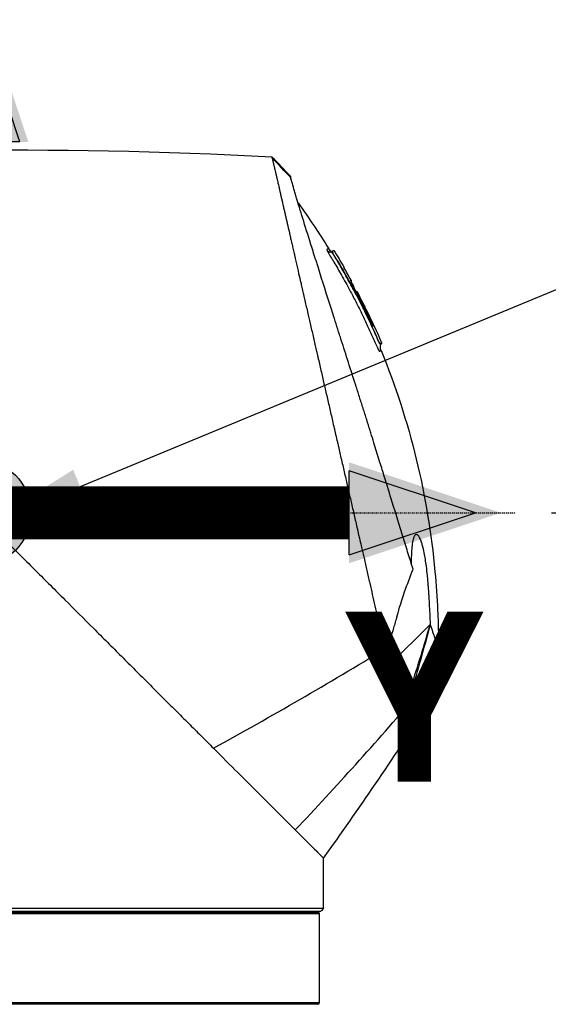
# Model space of a CAD drawing. Header units: millimetres. Extents: x 0 to 4378, y 0 to 2376.
# Tile 156 of 256: x 1694 to 1754, y 1572 to 1683. Entities that reach past the tile are written whole.
import ezdxf

# ---------------------------------------------------------------- set-up
doc = ezdxf.new("R2010")
doc.units = ezdxf.units.MM
doc.header["$LTSCALE"] = 0.2
doc.linetypes.add('CENTER2', pattern=[1.125, 0.75, -0.125, 0.125, -0.125])
for name, color, linetype in [('02_Center Line', 1, 'CENTER2'), ('07_Special Line2', 76, 'Continuous'), ('12_Before Rev.Num.', 5, 'Continuous')]:
    doc.layers.add(name, color=color, linetype=linetype)
doc.layers.add('14_Mark', color=7, linetype='Continuous', true_color=0xe03c31)
doc.styles.add('Rainbow-5.0 Style', font='malgunsl.ttf')
doc.dimstyles.new('Rainbow-5.0 Style', dxfattribs={"dimtxt": 4, "dimasz": 2.5, "dimexe": 1, "dimexo": 1, "dimgap": 1, "dimtad": 1, "dimdsep": 46, "dimtxsty": 'Rainbow-5.0 Style', "dimcen": 0, "dimclrd": 251, "dimclre": 251, "dimclrt": 7, "dimazin": 3, "dimtp": 0.1, "dimtm": 0.1, "dimtfac": 0.61, "dimtmove": 0, "dimatfit": 3, "dimfxl": 1, "dimlwd": -1, "dimlwe": -1, "dimarcsym": 1})
doc.dimstyles.new('Rainbow-5.0 Style$0', dxfattribs={"dimtxt": 4, "dimasz": 3, "dimexe": 2, "dimexo": 1, "dimgap": 0.8, "dimtad": 1, "dimzin": 9, "dimdsep": 46, "dimtxsty": 'Rainbow-5.0 Style', "dimcen": 0, "dimclrd": 251, "dimclre": 251, "dimclrt": 256, "dimadec": 1, "dimazin": 0, "dimtp": 0.1, "dimtm": 0.1, "dimtfac": 0.61, "dimtmove": 0, "dimatfit": 3, "dimfxl": 1, "dimlwd": -1, "dimlwe": -1, "dimarcsym": 1})

# ---------------------------------------------------------------- blocks, each defined once
blk = doc.blocks.new('Blk$A21N0-7P24L')
for p, q in [((39.93, 1022), (39.97, 1022.04)), ((39.93, 1022), (39.97, 1022.04)), ((39.93, 1022), (39.93, 1022)), ((39.97, 1022.04), (39.97, 1022.04)), ((42.68, 1017.46), (42.68, 1017.46)), ((45.38, 1011.58), (45.33, 1011.53)), ((45.56, 1011.65), (45.51, 1011.6)), ((4.8, 987.7), (4.8, 987.7)), ((5.55, 986.95), (5.55, 986.95)), ((43.63, 987.08), (43.63, 987.08)), ((43.73, 986.63), (43.73, 986.63)), ((43.73, 986.63), (43.73, 986.63)), ((7.05, 985.45), (7.05, 985.45)), ((7.8, 984.7), (7.8, 984.7)), ((44.46, 983.46), (44.46, 983.46)), ((45.28, 979.89), (45.28, 979.89)), ((51.02, 979.9), (46.45, 975.33)), ((51.02, 979.9), (51.02, 979.9)), ((51.02, 979.9), (51.02, 979.9)), ((45.52, 978.84), (45.52, 978.84)), ((45.62, 978.41), (45.62, 978.41)), ((46.69, 978.47), (46.6, 978.57)), ((46.83, 978.34), (46.69, 978.47)), ((47.25, 976.78), (46.33, 977.7)), ((47.32, 977.04), (46.41, 977.95)), ((47.25, 976.78), (46.12, 975.66)), ((48.89, 972.89), (48.89, 972.89)), ((48.89, 972.89), (48.89, 972.89)), ((48.82, 972.12), (48.82, 972.12)), ((35.81, 956.69), (39, 953.5)), ((39, 950.5), (39, 953.5)), ((39, 947.8), (39, 950.5)), ((39, 950.5), (39, 950.5)), ((39, 947.8), (0, 947.8)), ((0, 947.5), (38.7, 947.5)), ((0, 947.4), (38.35, 947.4)), ((38.55, 947.2), (0, 947.2)), ((5.66, 947.4), (5.66, 947.5)), ((6.13, 947.5), (6.13, 947.4)), ((31.6, 947.4), (31.6, 947.5)), ((38.35, 947.4), (38.35, 947.4)), ((38.55, 937.2), (38.55, 947.2)), ((-38.55, 937.2), (38.55, 937.2)), ((38.35, 937), (-38.35, 937)), ((38.35, 937), (38.35, 937))]:
    blk.add_line(p, q)
for centre, radius, start, end in [((-4.9, 993.67), 54.49, 42.5212, 45.6609), ((41.21, 1020.15), 0.111, 13.5947, 24.0302), ((42.44, 975.94), 5, 12.7315, 28.7405), ((47.05, 976.98), 0.28, 315.0007, 12.7315), ((38.35, 947.2), 0.2, 0.0024, 89.0687), ((38.35, 937.2), 0.2, 270.9313, 359.9976)]:
    blk.add_arc(centre, radius, start, end)
for centre, major_axis, ratio, start_param, end_param in [((508.06, -260.44), (714.85, -1240.38), 0.515016, 2.818308, 2.907382), ((-0.22, 998.18), (-35.83, 37.14), 0.928375, 4.683112, 4.740828), ((41.96, 1018.7), (0.042, -0.105), 0.999378, 1.164815, 1.570796), ((42.73, 1017.34), (0.0799, -0.0966), 0.974264, 2.815419, 2.840637), ((42.79, 1017.16), (0.0887, 0.0462), 0.000253, 0.034601, 1.270082), ((-29.04, 979.81), (23.71, -77.51), 1, 1.703746, 1.753444), ((-165.93, 1221.17), (402.77, 138.94), 0.733701, 4.946287, 4.999545), ((2.65, 976.27), (141.89, -133.98), 0.152694, 1.38463, 1.385581), ((-283.36, 1234.01), (424.67, 94.12), 0.957702, 5.329188, 5.37619), ((-331.23, 1217.82), (-260.97, -374.42), 0.996733, 1.559527, 1.604394)]:
    blk.add_ellipse(centre, major_axis=major_axis, ratio=ratio, start_param=start_param, end_param=end_param)
for points, knots in [([(33.23, 1032.49), (33.22, 1032.51), (33.22, 1032.52), (33.21, 1032.54), (33.21, 1032.56), (33.2, 1032.58), (33.2, 1032.59), (33.19, 1032.61), (33.19, 1032.62), (33.19, 1032.63), (33.18, 1032.64), (33.18, 1032.64), (33.18, 1032.64)], [0.0000034, 0.0000034, 0.0000034, 0.0000034, 0.1913145, 0.1913145, 0.1913145, 0.4608763, 0.4608763, 0.4608763, 0.7304382, 0.7304382, 0.7304382, 1, 1, 1, 1]), ([(33.23, 1032.49), (33.23, 1032.48), (33.23, 1032.47), (33.23, 1032.46), (33.25, 1032.4), (33.26, 1032.33), (33.28, 1032.24), (33.29, 1032.2), (33.3, 1032.15), (33.31, 1032.1), (33.33, 1032.05), (33.34, 1032), (33.35, 1031.94), (33.36, 1031.89), (33.38, 1031.83), (33.39, 1031.77), (33.4, 1031.72), (33.41, 1031.67), (33.42, 1031.63), (33.43, 1031.61), (33.43, 1031.59), (33.44, 1031.57), (33.45, 1031.5), (33.47, 1031.43), (33.48, 1031.36), (33.5, 1031.28), (33.52, 1031.2), (33.54, 1031.12), (33.55, 1031.08), (33.56, 1031.04), (33.57, 1031), (33.57, 1030.99), (33.57, 1030.98), (33.57, 1030.97), (33.58, 1030.94), (33.59, 1030.91), (33.59, 1030.88), (33.6, 1030.83), (33.61, 1030.79), (33.62, 1030.74), (33.64, 1030.7), (33.65, 1030.65), (33.66, 1030.61), (33.66, 1030.6), (33.66, 1030.6), (33.66, 1030.59), (33.68, 1030.52), (33.69, 1030.46), (33.71, 1030.39), (33.71, 1030.37), (33.72, 1030.35), (33.72, 1030.33), (33.73, 1030.27), (33.75, 1030.22), (33.75, 1030.18), (33.77, 1030.13), (33.78, 1030.08), (33.79, 1030.03), (33.81, 1029.93), (33.84, 1029.82), (33.86, 1029.71), (33.89, 1029.6), (33.91, 1029.49), (33.94, 1029.38), (33.96, 1029.26), (33.99, 1029.15), (34.02, 1029.03), (34.05, 1028.91), (34.07, 1028.79), (34.1, 1028.66), (34.12, 1028.58), (34.14, 1028.49), (34.16, 1028.41), (34.17, 1028.36), (34.18, 1028.32), (34.19, 1028.28), (34.22, 1028.15), (34.25, 1028.02), (34.28, 1027.88), (34.31, 1027.75), (34.34, 1027.61), (34.38, 1027.46), (34.4, 1027.35), (34.43, 1027.24), (34.45, 1027.12), (34.46, 1027.1), (34.47, 1027.07), (34.47, 1027.04), (34.51, 1026.89), (34.54, 1026.74), (34.58, 1026.59), (34.59, 1026.52), (34.61, 1026.44), (34.63, 1026.37), (34.65, 1026.29), (34.66, 1026.21), (34.68, 1026.13), (34.7, 1026.05), (34.72, 1025.98), (34.74, 1025.9), (34.75, 1025.82), (34.77, 1025.74), (34.79, 1025.66), (34.8, 1025.61), (34.81, 1025.57), (34.82, 1025.52), (34.85, 1025.4), (34.88, 1025.28), (34.9, 1025.17), (34.98, 1024.83), (35.06, 1024.48), (35.14, 1024.14), (35.18, 1023.97), (35.22, 1023.79), (35.26, 1023.61), (35.28, 1023.52), (35.3, 1023.43), (35.32, 1023.34), (35.34, 1023.25), (35.36, 1023.16), (35.38, 1023.07), (35.39, 1023.02), (35.4, 1022.98), (35.42, 1022.93), (35.43, 1022.88), (35.44, 1022.84), (35.45, 1022.79), (35.47, 1022.7), (35.49, 1022.6), (35.51, 1022.51), (35.53, 1022.41), (35.56, 1022.32), (35.58, 1022.23), (35.6, 1022.13), (35.62, 1022.03), (35.64, 1021.94), (35.66, 1021.84), (35.69, 1021.74), (35.71, 1021.65), (35.73, 1021.55), (35.75, 1021.45), (35.78, 1021.35), (35.82, 1021.15), (35.87, 1020.95), (35.91, 1020.76), (36.01, 1020.33), (36.1, 1019.92), (36.19, 1019.53), (36.28, 1019.17), (36.36, 1018.82), (36.43, 1018.49), (36.45, 1018.41), (36.47, 1018.33), (36.49, 1018.26), (36.51, 1018.15), (36.54, 1018.04), (36.56, 1017.93), (36.58, 1017.83), (36.6, 1017.74), (36.64, 1017.61), (36.66, 1017.51), (36.68, 1017.39), (36.71, 1017.28), (36.74, 1017.17), (36.76, 1017.05), (36.79, 1016.94), (36.81, 1016.83), (36.84, 1016.72), (36.86, 1016.61), (36.89, 1016.5), (36.92, 1016.38), (36.94, 1016.27), (36.99, 1016.05), (37.04, 1015.82), (37.1, 1015.59), (37.16, 1015.33), (37.22, 1015.07), (37.28, 1014.81), (37.32, 1014.61), (37.37, 1014.41), (37.41, 1014.21), (37.47, 1013.97), (37.52, 1013.74), (37.58, 1013.5), (37.63, 1013.26), (37.68, 1013.03), (37.74, 1012.79), (37.79, 1012.55), (37.85, 1012.31), (37.9, 1012.07), (37.96, 1011.83), (38.01, 1011.59), (38.07, 1011.34), (38.12, 1011.14), (38.17, 1010.93), (38.21, 1010.72), (38.22, 1010.68), (38.23, 1010.65), (38.24, 1010.61), (38.29, 1010.37), (38.35, 1010.12), (38.41, 1009.87), (38.52, 1009.38), (38.63, 1008.89), (38.75, 1008.38), (38.86, 1007.89), (38.98, 1007.39), (39.09, 1006.88), (39.21, 1006.38), (39.32, 1005.87), (39.44, 1005.36), (39.56, 1004.85), (39.67, 1004.34), (39.79, 1003.83), (39.91, 1003.32), (40.03, 1002.81), (40.14, 1002.29), (40.18, 1002.15), (40.21, 1002), (40.24, 1001.86), (40.27, 1001.75), (40.29, 1001.64), (40.32, 1001.52), (40.35, 1001.4), (40.38, 1001.27), (40.41, 1001.14), (40.44, 1001.01), (40.47, 1000.88), (40.5, 1000.76), (40.5, 1000.73), (40.51, 1000.71), (40.51, 1000.68), (40.55, 1000.52), (40.57, 1000.44), (40.58, 1000.37), (40.59, 1000.36), (40.59, 1000.34), (40.6, 1000.32), (40.62, 1000.23), (40.64, 1000.13), (40.66, 1000.03), (40.67, 1000.01), (40.67, 1000), (40.67, 999.99), (40.72, 999.76), (40.78, 999.5), (40.85, 999.22), (40.9, 999), (40.95, 998.77), (41.01, 998.52), (41.01, 998.5), (41.02, 998.47), (41.02, 998.45), (41.08, 998.21), (41.14, 997.96), (41.2, 997.69), (41.25, 997.44), (41.31, 997.19), (41.37, 996.92), (41.43, 996.68), (41.49, 996.43), (41.55, 996.16), (41.6, 995.92), (41.66, 995.67), (41.72, 995.41), (41.78, 995.16), (41.84, 994.91), (41.89, 994.65), (41.95, 994.41), (42.01, 994.16), (42.07, 993.9), (42.12, 993.66), (42.18, 993.41), (42.24, 993.15), (42.35, 992.68), (42.46, 992.18), (42.58, 991.67), (42.64, 991.4), (42.7, 991.13), (42.76, 990.86), (42.8, 990.72), (42.83, 990.58), (42.86, 990.44), (42.89, 990.3), (42.9, 990.24), (42.92, 990.16), (42.96, 989.98), (43, 989.81), (43.04, 989.63), (43.11, 989.35), (43.18, 989.06), (43.24, 988.77), (43.26, 988.71), (43.27, 988.65), (43.28, 988.59), (43.38, 988.18), (43.47, 987.77), (43.57, 987.36), (43.67, 986.89), (43.78, 986.43), (43.88, 985.97), (43.99, 985.51), (44.09, 985.06), (44.2, 984.61), (44.2, 984.59), (44.21, 984.56), (44.21, 984.54), (44.31, 984.12), (44.4, 983.69), (44.5, 983.28), (44.6, 982.84), (44.7, 982.41), (44.8, 981.98), (44.9, 981.55), (44.99, 981.13), (45.09, 980.71), (45.18, 980.29), (45.28, 979.88), (45.37, 979.48), (45.46, 979.07), (45.56, 978.67), (45.65, 978.28), (45.74, 977.89), (45.83, 977.5), (45.91, 977.12)], [0, 0, 0, 0, 0.0029583, 0.0029583, 0.0029583, 0.0235019, 0.0235019, 0.0235019, 0.0338791, 0.0338791, 0.0338791, 0.0443267, 0.0443267, 0.0443267, 0.0548446, 0.0548446, 0.0548446, 0.0625, 0.0625, 0.0625, 0.0654329, 0.0654329, 0.0654329, 0.076095, 0.076095, 0.076095, 0.0868338, 0.0868338, 0.0868338, 0.0922326, 0.0922326, 0.0922326, 0.09375, 0.09375, 0.09375, 0.097651, 0.097651, 0.097651, 0.1030884, 0.1030884, 0.1030884, 0.1085459, 0.1085459, 0.1085459, 0.109375, 0.109375, 0.109375, 0.1171875, 0.1171875, 0.1171875, 0.1194298, 0.1194298, 0.1194298, 0.125, 0.125, 0.125, 0.1319413, 0.1319413, 0.1319413, 0.1450515, 0.1450515, 0.1450515, 0.1574062, 0.1574062, 0.1574062, 0.1691221, 0.1691221, 0.1691221, 0.1802884, 0.1802884, 0.1802884, 0.1875, 0.1875, 0.1875, 0.1909755, 0.1909755, 0.1909755, 0.2012384, 0.2012384, 0.2012384, 0.2111247, 0.2111247, 0.2111247, 0.21875, 0.21875, 0.21875, 0.2206739, 0.2206739, 0.2206739, 0.2299151, 0.2299151, 0.2299151, 0.234375, 0.234375, 0.234375, 0.2389443, 0.2389443, 0.2389443, 0.2434158, 0.2434158, 0.2434158, 0.2477004, 0.2477004, 0.2477004, 0.25, 0.25, 0.25, 0.2557793, 0.2557793, 0.2557793, 0.2725112, 0.2725112, 0.2725112, 0.2812662, 0.2812662, 0.2812662, 0.285753, 0.285753, 0.285753, 0.2903181, 0.2903181, 0.2903181, 0.2926314, 0.2926314, 0.2926314, 0.294966, 0.294966, 0.294966, 0.2997017, 0.2997017, 0.2997017, 0.3045308, 0.3045308, 0.3045308, 0.3094593, 0.3094593, 0.3094593, 0.3144942, 0.3144942, 0.3144942, 0.319643, 0.319643, 0.319643, 0.3303181, 0.3303181, 0.3303181, 0.353505, 0.353505, 0.353505, 0.375, 0.375, 0.375, 0.3801112, 0.3801112, 0.3801112, 0.3875301, 0.3875301, 0.3875301, 0.3945603, 0.3945603, 0.3945603, 0.3998287, 0.3998287, 0.3998287, 0.4047446, 0.4047446, 0.4047446, 0.4098833, 0.4098833, 0.4098833, 0.4150718, 0.4150718, 0.4150718, 0.4255232, 0.4255232, 0.4255232, 0.4375, 0.4375, 0.4375, 0.4467433, 0.4467433, 0.4467433, 0.4575446, 0.4575446, 0.4575446, 0.4684572, 0.4684572, 0.4684572, 0.479457, 0.479457, 0.479457, 0.4905176, 0.4905176, 0.4905176, 0.5, 0.5, 0.5, 0.5016101, 0.5016101, 0.5016101, 0.5126585, 0.5126585, 0.5126585, 0.5345244, 0.5345244, 0.5345244, 0.5560934, 0.5560934, 0.5560934, 0.5773782, 0.5773782, 0.5773782, 0.5983907, 0.5983907, 0.5983907, 0.6191418, 0.6191418, 0.6191418, 0.625, 0.625, 0.625, 0.6294229, 0.6294229, 0.6294229, 0.6345403, 0.6345403, 0.6345403, 0.639641, 0.639641, 0.639641, 0.640625, 0.640625, 0.640625, 0.646999, 0.646999, 0.646999, 0.6484375, 0.6484375, 0.6484375, 0.65625, 0.65625, 0.65625, 0.6572024, 0.6572024, 0.6572024, 0.6742621, 0.6742621, 0.6742621, 0.6875, 0.6875, 0.6875, 0.6886427, 0.6886427, 0.6886427, 0.7013561, 0.7013561, 0.7013561, 0.7128406, 0.7128406, 0.7128406, 0.7233333, 0.7233333, 0.7233333, 0.7330091, 0.7330091, 0.7330091, 0.7420006, 0.7420006, 0.7420006, 0.7504104, 0.7504104, 0.7504104, 0.7583883, 0.7583883, 0.7583883, 0.7733901, 0.7733901, 0.7733901, 0.78125, 0.78125, 0.78125, 0.7851562, 0.7851562, 0.7851562, 0.7890625, 0.7890625, 0.7890625, 0.796875, 0.796875, 0.796875, 0.8098264, 0.8098264, 0.8098264, 0.8125, 0.8125, 0.8125, 0.8312976, 0.8312976, 0.8312976, 0.8526789, 0.8526789, 0.8526789, 0.8739722, 0.8739722, 0.8739722, 0.875, 0.875, 0.875, 0.8951775, 0.8951775, 0.8951775, 0.9162962, 0.9162962, 0.9162962, 0.9373332, 0.9373332, 0.9373332, 0.9582931, 0.9582931, 0.9582931, 0.9791806, 0.9791806, 0.9791806, 1, 1, 1, 1]), ([(35.26, 1030.49), (35.26, 1030.49), (35.27, 1030.48), (35.28, 1030.43), (35.29, 1030.39), (35.29, 1030.35)], [0.0009307, 0.0009307, 0.0009307, 0.0009307, 0.1473353, 0.1473353, 0.2790909, 0.2790909, 0.2790909, 0.2790909]), ([(49.09, 986.13), (49, 986.41), (48.92, 986.7), (48.74, 987.28), (48.64, 987.57), (48.37, 988.47), (48.17, 989.09), (47.59, 990.99), (47.17, 992.33), (46.46, 994.63), (46.17, 995.57), (45.71, 997.08), (45.53, 997.64), (45.16, 998.84), (44.96, 999.48), (44.65, 1000.5), (44.54, 1000.87), (44.36, 1001.42), (44.31, 1001.61), (44.12, 1002.2), (44, 1002.61), (43.74, 1003.44), (43.6, 1003.87), (43.32, 1004.74), (43.18, 1005.17), (42.91, 1006.04), (42.77, 1006.47), (42.07, 1008.64), (41.52, 1010.35), (40.93, 1012.21), (40.86, 1012.42), (40.54, 1013.43), (40.28, 1014.23), (39.54, 1016.58), (39.06, 1018.08), (38.51, 1019.83), (38.4, 1020.17), (38.25, 1020.66), (38.2, 1020.82), (38.04, 1021.31), (37.94, 1021.64), (37.8, 1022.09), (37.75, 1022.23), (37.01, 1024.6), (36.44, 1026.43), (35.98, 1027.96), (35.93, 1028.12), (35.81, 1028.55), (35.73, 1028.8), (35.57, 1029.35), (35.49, 1029.63), (35.37, 1030.07), (35.33, 1030.24), (35.29, 1030.34)], [0.000085, 0.000085, 0.000085, 0.000085, 0.1171, 0.1171, 0.234309, 0.234309, 0.468738, 0.468738, 0.937843, 0.937843, 1.250867, 1.250867, 1.430818, 1.430818, 1.647159, 1.647159, 1.768636, 1.768636, 1.831298, 1.831298, 1.965652, 1.965652, 2.108441, 2.108441, 2.254297, 2.254297, 2.39965, 2.39965, 2.991052, 2.991052, 3.063737, 3.063737, 3.354326, 3.354326, 3.938967, 3.938967, 4.081385, 4.081385, 4.151443, 4.151443, 4.294438, 4.294438, 4.363906, 4.363906, 5.442802, 5.442802, 5.577409, 5.577409, 5.813343, 5.813343, 6.168091, 6.168091, 6.521661, 6.521661, 6.521661, 6.521661]), ([(39.58, 1022.31), (39.58, 1022.31), (39.56, 1022.3), (39.52, 1022.29), (39.5, 1022.28), (39.48, 1022.27), (39.45, 1022.26), (39.43, 1022.25), (39.41, 1022.24), (39.4, 1022.24), (39.39, 1022.23), (39.38, 1022.24), (39.37, 1022.22), (39.37, 1022.21), (39.38, 1022.17), (39.4, 1022.13)], [0.0008851, 0.0008851, 0.0008851, 0.0008851, 0.5030125, 0.5030125, 0.5030125, 0.7545188, 0.7545188, 0.7545188, 0.880272, 0.880272, 0.880272, 0.9431485, 0.9431485, 0.9431485, 1, 1, 1, 1]), ([(39.4, 1022.13), (39.41, 1022.11), (39.42, 1022.09), (39.43, 1022.06), (39.44, 1022.04), (39.48, 1021.97), (39.5, 1021.92), (39.54, 1021.85), (39.56, 1021.82), (39.59, 1021.77), (39.6, 1021.74), (39.65, 1021.65), (39.69, 1021.59), (39.73, 1021.52), (39.74, 1021.51), (39.74, 1021.5)], [0, 0, 0, 0, 0.00241907, 0.00241907, 0.00483814, 0.00483814, 0.00967629, 0.00967629, 0.01209536, 0.01209536, 0.01451443, 0.01451443, 0.01935257, 0.01935257, 0.02013105, 0.02013105, 0.02013105, 0.02013105]), ([(39.58, 1022.31), (39.63, 1022.24), (39.67, 1022.18), (39.76, 1022.09), (39.79, 1022.05), (39.85, 1022.02), (39.87, 1022.01), (39.91, 1022), (39.92, 1022), (39.93, 1021.99)], [0, 0, 0, 0, 0.02416012, 0.02416012, 0.03762759, 0.03762759, 0.04540842, 0.04540842, 0.04812555, 0.04812555, 0.04812555, 0.04812555]), ([(39.58, 1022.31), (39.62, 1022.25), (39.67, 1022.18), (39.75, 1022.09), (39.78, 1022.06), (39.84, 1022.02), (39.86, 1022.01), (39.9, 1022), (39.91, 1022), (39.93, 1021.99), (39.93, 1021.99), (39.93, 1021.99)], [0, 0, 0, 0, 0.02371865, 0.02371865, 0.03673919, 0.03673919, 0.04404564, 0.04404564, 0.04801796, 0.04801796, 0.04814154, 0.04814154, 0.04814154, 0.04814154]), ([(39.77, 1021.91), (39.79, 1021.91), (39.79, 1021.91), (39.81, 1021.91), (39.82, 1021.92), (39.84, 1021.93), (39.85, 1021.93), (39.86, 1021.94), (39.87, 1021.94), (39.87, 1021.95), (39.88, 1021.95), (39.88, 1021.95)], [0.53294688, 0.53294688, 0.53294688, 0.53294688, 0.53649304, 0.53649304, 0.54182979, 0.54182979, 0.54684598, 0.54684598, 0.55419417, 0.55419417, 0.55803963, 0.55803963, 0.55803963, 0.55803963]), ([(39.88, 1021.95), (39.88, 1021.95), (39.88, 1021.96), (39.89, 1021.96), (39.89, 1021.96), (39.89, 1021.96), (39.89, 1021.96), (39.89, 1021.96), (39.89, 1021.96), (39.89, 1021.96), (39.89, 1021.96), (39.9, 1021.97), (39.9, 1021.97), (39.9, 1021.97), (39.9, 1021.97), (39.91, 1021.98), (39.91, 1021.98), (39.92, 1021.99), (39.93, 1021.99), (39.93, 1022)], [0, 0, 0, 0, 0.00147359, 0.00147359, 0.00345446, 0.00345446, 0.00642925, 0.00642925, 0.00744408, 0.00744408, 0.00794283, 0.00794283, 0.00859463, 0.00859463, 0.00932768, 0.00932768, 0.01061078, 0.01061078, 0.01338462, 0.01338462, 0.01338462, 0.01338462]), ([(40.09, 1021.75), (40.1, 1021.77), (40.09, 1021.79), (40.08, 1021.81), (40.07, 1021.83), (40.05, 1021.87), (40.04, 1021.88), (40.02, 1021.92), (40.01, 1021.93), (39.99, 1021.96), (39.99, 1021.98), (39.98, 1022), (39.97, 1022.01), (39.97, 1022.03), (39.97, 1022.04), (39.97, 1022.04)], [-0.04761423, -0.04761423, -0.04761423, -0.04761423, -0.04373882, -0.04373882, -0.03722901, -0.03722901, -0.0308253, -0.0308253, -0.02397522, -0.02397522, -0.01710589, -0.01710589, -0.00899099, -0.00899099, -0.0000103, -0.0000103, -0.0000103, -0.0000103]), ([(42.62, 1017.25), (42.51, 1017.45), (42.41, 1017.64), (42.31, 1017.84), (42.02, 1018.38), (41.72, 1018.92), (41.41, 1019.46), (41.15, 1019.93), (40.89, 1020.39), (40.61, 1020.85), (40.55, 1020.96), (40.48, 1021.07), (40.41, 1021.19), (40.38, 1021.25), (40.34, 1021.3), (40.31, 1021.36), (40.29, 1021.39), (40.27, 1021.42), (40.26, 1021.45), (40.24, 1021.47), (40.22, 1021.5), (40.2, 1021.53), (40.17, 1021.59), (40.14, 1021.64), (40.1, 1021.7), (40.09, 1021.72), (40.08, 1021.73), (40.09, 1021.75)], [0.5418395, 0.5418395, 0.5418395, 0.5418395, 0.6003071, 0.6003071, 0.6003071, 0.7649781, 0.7649781, 0.7649781, 0.9069275, 0.9069275, 0.9069275, 0.9424149, 0.9424149, 0.9424149, 0.9601586, 0.9601586, 0.9601586, 0.9690304, 0.9690304, 0.9690304, 0.9779023, 0.9779023, 0.9779023, 0.995646, 0.995646, 0.995646, 1, 1, 1, 1]), ([(45.23, 1011.83), (44.51, 1013.55), (43.71, 1015.23), (41.99, 1018.54), (41.08, 1020.16), (40.09, 1021.75)], [-1.123049, -1.123049, -1.123049, -1.123049, -0.564293, -0.564293, -0.00297, -0.00297, -0.00297, -0.00297]), ([(39.74, 1021.5), (39.75, 1021.48), (39.77, 1021.46), (39.8, 1021.41), (39.82, 1021.38), (39.87, 1021.29), (39.91, 1021.23), (40.02, 1021.05), (40.09, 1020.92), (40.45, 1020.32), (40.74, 1019.83), (41.34, 1018.76), (41.89, 1017.77), (42.63, 1016.35), (43.28, 1015.05), (43.69, 1014.19), (44.1, 1013.31), (44.3, 1012.88), (44.6, 1012.22), (44.69, 1011.99), (44.81, 1011.72), (44.84, 1011.66), (44.89, 1011.55), (44.91, 1011.5), (44.98, 1011.35), (45.02, 1011.24), (45.07, 1011.14), (45.08, 1011.13)], [0.020131, 0.020131, 0.020131, 0.020131, 0.0217716, 0.0217716, 0.0241907, 0.0241907, 0.0290289, 0.0290289, 0.0387051, 0.0387051, 0.0774103, 0.0774103, 0.1223109, 0.1548206, 0.1873303, 0.21984, 0.21984, 0.2523497, 0.2523497, 0.2686046, 0.2686046, 0.2726683, 0.2726683, 0.276732, 0.276732, 0.2837049, 0.2848594, 0.2848594, 0.2848594, 0.2848594]), ([(42.1, 1018.76), (41.97, 1019), (41.84, 1019.24), (41.57, 1019.72), (41.44, 1019.96), (41.3, 1020.19)], [0, 0, 0, 0, 0.082192, 0.082192, 0.1640166, 0.1640166, 0.1640166, 0.1640166]), ([(42.81, 1017.18), (42.75, 1017.3), (42.68, 1017.43), (42.56, 1017.67), (42.5, 1017.8), (42.37, 1018.05), (42.31, 1018.17), (42.19, 1018.42), (42.14, 1018.53), (42.09, 1018.66), (42.08, 1018.69), (42.06, 1018.73), (42.06, 1018.74), (42.07, 1018.74)], [0.0000406, 0.0000406, 0.0000406, 0.0000406, 0.0421425, 0.0421425, 0.0860605, 0.0860605, 0.137567, 0.137567, 0.2037103, 0.2037103, 0.2390992, 0.2390992, 0.2727536, 0.2727536, 0.2727536, 0.2727536]), ([(42.07, 1018.74), (42.08, 1018.75), (42.08, 1018.75), (42.1, 1018.76), (42.1, 1018.76), (42.1, 1018.76)], [0.000032, 0.000032, 0.000032, 0.000032, 0.0927708, 0.0927708, 0.18553, 0.18553, 0.18553, 0.18553]), ([(42.07, 1018.71), (42.07, 1018.71), (42.07, 1018.71), (42.07, 1018.7), (42.08, 1018.69), (42.09, 1018.66), (42.1, 1018.62), (42.12, 1018.58)], [0.02267471, 0.02267471, 0.02267471, 0.02267471, 0.02788177, 0.02788177, 0.04687274, 0.04687274, 0.07771633, 0.07771633, 0.07771633, 0.07771633]), ([(42.1, 1018.76), (42.1, 1018.76), (42.11, 1018.76), (42.11, 1018.76), (42.11, 1018.75), (42.11, 1018.74), (42.11, 1018.72), (42.11, 1018.71), (42.11, 1018.69), (42.11, 1018.68), (42.1, 1018.66), (42.1, 1018.66), (42.09, 1018.65)], [-0.000536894, -0.000536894, -0.000536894, -0.000536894, 0, 0, 0, 0.002732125, 0.002732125, 0.004950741, 0.004950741, 0.0077389, 0.0077389, 0.008734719, 0.008734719, 0.008734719, 0.008734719]), ([(42.16, 1018.49), (42.25, 1018.3), (42.38, 1018.02), (42.54, 1017.7), (42.55, 1017.69), (42.56, 1017.68), (42.56, 1017.67)], [0.354151, 0.354151, 0.354151, 0.354151, 0.7810501, 0.7810501, 0.7810501, 0.7957091, 0.7957091, 0.7957091, 0.7957091]), ([(44.1, 1014.28), (43.91, 1014.67), (43.72, 1015.07), (43.53, 1015.47), (43.33, 1015.86), (43.13, 1016.25), (42.93, 1016.65), (42.83, 1016.85), (42.72, 1017.05), (42.62, 1017.25)], [0.2426231, 0.2426231, 0.2426231, 0.2426231, 0.3618511, 0.3618511, 0.3618511, 0.4810791, 0.4810791, 0.4810791, 0.5418395, 0.5418395, 0.5418395, 0.5418395]), ([(42.69, 1017.46), (42.69, 1017.46), (42.7, 1017.46), (42.71, 1017.47), (42.72, 1017.47), (42.75, 1017.47), (42.77, 1017.46), (42.8, 1017.45), (42.81, 1017.44), (42.82, 1017.43), (42.82, 1017.43), (42.82, 1017.42)], [-0.01277486, -0.01277486, -0.01277486, -0.01277486, -0.01199353, -0.01199353, -0.00961863, -0.00961863, -0.00646466, -0.00646466, -0.00304228, -0.00304228, -0.00166631, -0.00166631, -0.00166631, -0.00166631]), ([(42.82, 1017.42), (42.82, 1017.43), (42.81, 1017.42), (42.8, 1017.42), (42.79, 1017.42), (42.78, 1017.41)], [0, 0, 0, 0, 0.0929768, 0.0929768, 0.1858807, 0.1858807, 0.1858807, 0.1858807]), ([(42.78, 1017.41), (42.78, 1017.41), (42.8, 1017.36), (42.85, 1017.26), (42.86, 1017.25), (42.87, 1017.23), (42.88, 1017.21)], [0, 0, 0, 0, 0.8494034, 0.8494034, 0.8494034, 0.9999987, 0.9999987, 0.9999987, 0.9999987]), ([(43.95, 1015.18), (43.77, 1015.55), (43.58, 1015.93), (43.21, 1016.68), (43.01, 1017.05), (42.82, 1017.42)], [0.0000473, 0.0000473, 0.0000473, 0.0000473, 0.1257255, 0.1257255, 0.2514933, 0.2514933, 0.2514933, 0.2514933]), ([(44.58, 1013.56), (44.3, 1014.17), (44.02, 1014.78), (43.43, 1015.98), (43.12, 1016.58), (42.81, 1017.18)], [0.0005591, 0.0005591, 0.0005591, 0.0005591, 0.2015119, 0.2015119, 0.4030027, 0.4030027, 0.4030027, 0.4030027]), ([(45.23, 1011.83), (45.21, 1011.84), (45.2, 1011.85), (45.19, 1011.87), (45.19, 1011.88), (45.18, 1011.89), (45.18, 1011.91), (45.14, 1012), (45.1, 1012.08), (45.06, 1012.17), (45.04, 1012.22), (45.02, 1012.27), (45, 1012.32), (44.97, 1012.37), (44.95, 1012.42), (44.93, 1012.47), (44.84, 1012.67), (44.75, 1012.87), (44.66, 1013.08), (44.48, 1013.48), (44.29, 1013.88), (44.1, 1014.28)], [0, 0, 0, 0, 0.0041671, 0.0041671, 0.0041671, 0.0084012, 0.0084012, 0.0084012, 0.0339741, 0.0339741, 0.0339741, 0.0488776, 0.0488776, 0.0488776, 0.0637811, 0.0637811, 0.0637811, 0.1233951, 0.1233951, 0.1233951, 0.2426231, 0.2426231, 0.2426231, 0.2426231]), ([(44.65, 1013.59), (44.64, 1013.59), (44.63, 1013.58), (44.61, 1013.57), (44.6, 1013.57), (44.58, 1013.56)], [0.0004376, 0.0004376, 0.0004376, 0.0004376, 0.0753404, 0.0753404, 0.1502061, 0.1502061, 0.1502061, 0.1502061]), ([(45.38, 1011.58), (45.38, 1011.58), (45.37, 1011.58), (45.36, 1011.6), (45.35, 1011.62), (45.33, 1011.66), (45.31, 1011.69), (45.29, 1011.74), (45.28, 1011.77), (45.26, 1011.81), (45.25, 1011.82), (45.23, 1011.83)], [-0.04954275, -0.04954275, -0.04954275, -0.04954275, -0.03944797, -0.03944797, -0.02810626, -0.02810626, -0.0163265, -0.0163265, -0.00795271, -0.00795271, -0.00315924, -0.00315924, -0.00315924, -0.00315924]), ([(45.08, 1011.13), (45.08, 1011.12), (45.09, 1011.09), (45.11, 1011.06), (45.13, 1011.03), (45.14, 1011), (45.17, 1010.94), (45.19, 1010.9), (45.22, 1010.85), (45.23, 1010.83), (45.24, 1010.82)], [0.28485944, 0.28485944, 0.28485944, 0.28485944, 0.28601394, 0.28716845, 0.28716845, 0.28947746, 0.28947746, 0.29409549, 0.29409549, 0.29639219, 0.29639219, 0.29639219, 0.29639219]), ([(45.24, 1010.82), (45.24, 1010.82), (45.24, 1010.82), (45.25, 1010.8), (45.25, 1010.79), (45.27, 1010.76), (45.28, 1010.75), (45.3, 1010.74), (45.3, 1010.74), (45.31, 1010.74), (45.31, 1010.74), (45.33, 1010.75), (45.33, 1010.75), (45.37, 1010.77), (45.4, 1010.78), (45.44, 1010.79), (45.47, 1010.81), (45.48, 1010.81), (45.48, 1010.81)], [0.2963922, 0.2963922, 0.2963922, 0.2963922, 0.2964045, 0.2964045, 0.2987135, 0.2987135, 0.3033315, 0.3033315, 0.3079496, 0.3079496, 0.3125676, 0.3125676, 0.3218037, 0.3218037, 0.3587479, 0.3587479, 0.395693, 0.4325643, 0.4325643, 0.4325643, 0.4325643]), ([(45.51, 1011.6), (45.51, 1011.6), (45.51, 1011.6), (45.5, 1011.6), (45.49, 1011.59), (45.47, 1011.59), (45.46, 1011.58), (45.44, 1011.57), (45.42, 1011.56), (45.39, 1011.55), (45.38, 1011.55), (45.38, 1011.55), (45.37, 1011.55), (45.37, 1011.54), (45.36, 1011.54), (45.36, 1011.54), (45.36, 1011.54), (45.35, 1011.54), (45.35, 1011.54), (45.34, 1011.54), (45.34, 1011.53), (45.34, 1011.53), (45.34, 1011.53), (45.33, 1011.53), (45.33, 1011.53)], [0.5002834, 0.5002834, 0.5002834, 0.5002834, 0.6369097, 0.6369097, 0.6369097, 0.7738261, 0.7738261, 0.7738261, 0.9107393, 0.9107393, 0.9107393, 0.9449675, 0.9449675, 0.9449675, 0.9620817, 0.9620817, 0.9620817, 0.9791958, 0.9791958, 0.9791958, 0.99631, 0.99631, 0.99631, 1, 1, 1, 1]), ([(45.51, 1011.6), (45.51, 1011.6), (45.51, 1011.6), (45.5, 1011.6), (45.5, 1011.59), (45.49, 1011.58), (45.48, 1011.57), (45.45, 1011.53), (45.43, 1011.49), (45.39, 1011.41), (45.38, 1011.36), (45.37, 1011.26), (45.37, 1011.2), (45.39, 1011.07), (45.41, 1011), (45.45, 1010.89), (45.46, 1010.85), (45.48, 1010.81)], [0, 0, 0, 0, 0.00044578, 0.00044578, 0.00178324, 0.00178324, 0.00579869, 0.00579869, 0.01794124, 0.01794124, 0.03259877, 0.03259877, 0.04887163, 0.04887163, 0.07185836, 0.07185836, 0.08427684, 0.08427684, 0.08427684, 0.08427684]), ([(45.48, 1010.81), (48.76, 1002.9), (50.77, 994.38), (51.7, 984.39), (51.8, 982.93), (51.91, 980.54), (51.94, 979.6), (51.97, 978.14), (51.98, 977.58), (51.98, 977.08)], [0, 0, 0, 0, 2.569331, 2.569331, 3.00772, 3.00772, 3.288964, 3.288964, 3.44701, 3.44701, 3.44701, 3.44701]), ([(0, 992.5), (0.13, 992.37), (0.27, 992.23), (0.54, 991.96), (0.68, 991.82), (1.09, 991.41), (1.36, 991.14), (1.91, 990.59), (2.19, 990.31), (2.74, 989.76), (3.01, 989.49), (3.56, 988.94), (3.83, 988.67), (4.38, 988.12), (4.65, 987.85), (5.2, 987.3), (5.47, 987.03), (6.02, 986.48), (6.29, 986.21), (6.83, 985.67), (7.11, 985.39), (7.65, 984.85), (7.92, 984.58), (8.74, 983.76), (9.28, 983.22), (10.9, 981.6), (11.97, 980.53), (13.57, 978.93), (14.1, 978.4), (15.15, 977.35), (15.68, 976.82), (16.72, 975.78), (17.24, 975.26), (18.27, 974.23), (18.79, 973.71), (19.8, 972.7), (20.31, 972.19), (21.31, 971.19), (21.81, 970.69), (22.79, 969.71), (23.28, 969.22), (24.24, 968.26), (24.72, 967.78), (25.66, 966.84), (26.13, 966.37), (26.59, 965.91)], [0.653156, 0.653156, 0.653156, 0.653156, 0.6581633, 0.6581633, 0.6632653, 0.6632653, 0.6734694, 0.6734694, 0.6836735, 0.6836735, 0.6938776, 0.6938776, 0.7040816, 0.7040816, 0.7142857, 0.7142857, 0.7244898, 0.7244898, 0.7346939, 0.7346939, 0.744898, 0.744898, 0.755102, 0.755102, 0.7755102, 0.7755102, 0.8163265, 0.8163265, 0.8367347, 0.8367347, 0.8571429, 0.8571429, 0.877551, 0.877551, 0.8979592, 0.8979592, 0.9183673, 0.9183673, 0.9387755, 0.9387755, 0.9591837, 0.9591837, 0.9795918, 0.9795918, 1, 1, 1, 1]), ([(48.91, 986.71), (48.91, 987.07), (48.92, 987.41), (48.94, 987.71), (48.95, 988.06), (48.98, 988.37), (49, 988.64), (49.01, 988.67), (49.01, 988.7), (49.02, 988.73), (49.05, 989.06), (49.1, 989.32), (49.15, 989.53), (49.16, 989.55), (49.16, 989.57), (49.17, 989.59), (49.19, 989.67), (49.2, 989.72), (49.23, 989.79), (49.25, 989.83), (49.26, 989.86), (49.28, 989.89), (49.3, 989.93), (49.32, 989.97), (49.35, 989.99), (49.37, 990.02), (49.39, 990.04), (49.42, 990.05), (49.44, 990.06), (49.47, 990.07), (49.49, 990.07), (49.54, 990.06), (49.6, 990.03), (49.65, 989.97), (49.65, 989.96), (49.66, 989.96), (49.66, 989.96), (49.72, 989.89), (49.78, 989.79), (49.83, 989.67), (49.89, 989.54), (49.95, 989.39), (50.01, 989.22), (50.05, 989.09), (50.09, 988.95), (50.13, 988.79), (50.2, 988.53), (50.26, 988.26), (50.32, 987.98), (50.41, 987.5), (50.49, 987), (50.56, 986.46), (50.61, 986.12), (50.65, 985.77), (50.68, 985.39), (50.7, 985.21), (50.72, 985.02), (50.73, 984.84), (50.74, 984.79), (50.74, 984.75), (50.75, 984.71), (50.75, 984.68), (50.75, 984.66), (50.75, 984.63), (50.76, 984.56), (50.76, 984.49), (50.77, 984.43), (50.78, 984.29), (50.79, 984.15), (50.8, 984.02), (50.81, 983.83), (50.83, 983.63), (50.84, 983.43), (50.85, 983.35), (50.85, 983.27), (50.86, 983.2), (50.88, 982.85), (50.9, 982.54), (50.91, 982.24), (50.95, 981.48), (50.99, 980.7), (51.02, 979.9)], [0.0079232, 0.0079232, 0.0079232, 0.0079232, 0.0623731, 0.0623731, 0.0623731, 0.125, 0.125, 0.125, 0.1322831, 0.1322831, 0.1322831, 0.2104523, 0.2104523, 0.2104523, 0.21875, 0.21875, 0.21875, 0.25, 0.25, 0.25, 0.2650258, 0.2650258, 0.2650258, 0.2869807, 0.2869807, 0.2869807, 0.3096198, 0.3096198, 0.3096198, 0.3324926, 0.3324926, 0.3324926, 0.375, 0.375, 0.375, 0.377008, 0.377008, 0.377008, 0.4209583, 0.4209583, 0.4209583, 0.4658488, 0.4658488, 0.4658488, 0.5, 0.5, 0.5, 0.5570423, 0.5570423, 0.5570423, 0.6531606, 0.6531606, 0.6531606, 0.713949, 0.713949, 0.713949, 0.7433861, 0.7433861, 0.7433861, 0.75, 0.75, 0.75, 0.7538893, 0.7538893, 0.7538893, 0.7642392, 0.7642392, 0.7642392, 0.7845225, 0.7845225, 0.7845225, 0.8125, 0.8125, 0.8125, 0.8239875, 0.8239875, 0.8239875, 0.875, 0.875, 0.875, 0.9999931, 0.9999931, 0.9999931, 0.9999931]), ([(47.27, 980.76), (47.4, 981.23), (47.68, 982.2), (48.44, 984.42), (48.76, 985.28), (49.09, 986.13)], [0.0000014, 0.0000014, 0.0000014, 0.0000014, 0.145974, 0.145974, 0.2389233, 0.2389233, 0.2389233, 0.2389233]), ([(47.27, 980.76), (47.26, 980.75), (47.25, 980.69), (47.21, 980.55), (47.19, 980.5), (47.15, 980.36), (47.11, 980.24), (47.02, 979.92), (46.96, 979.71), (46.77, 979.08), (46.64, 978.66), (46.5, 978.25)], [-0.2828438, -0.2828438, -0.2828438, -0.2828438, -0.2499483, -0.2499483, -0.2305753, -0.2305753, -0.1974201, -0.1974201, -0.1316353, -0.1316353, 0, 0, 0, 0]), ([(51.02, 979.89), (50.72, 978.73), (50.41, 977.58), (49.74, 975.2), (49.39, 973.98), (49.02, 972.76)], [0.0012896, 0.0012896, 0.0012896, 0.0012896, 0.3611755, 0.3611755, 0.7435621, 0.7435621, 0.7435621, 0.7435621]), ([(51.02, 979.9), (51.22, 979.29), (51.39, 978.78), (51.58, 978.23), (51.62, 978.1), (51.68, 977.92), (51.7, 977.86), (51.8, 977.58), (51.86, 977.42), (51.92, 977.24), (51.94, 977.19), (51.96, 977.14), (51.96, 977.13), (51.97, 977.11), (51.97, 977.11), (51.97, 977.1), (51.98, 977.09), (51.98, 977.09), (51.98, 977.08), (51.98, 977.08)], [0.000015, 0.000015, 0.000015, 0.000015, 0.417477, 0.417477, 0.55916, 0.55916, 0.64057, 0.64057, 0.932209, 0.932209, 1.07872, 1.07872, 1.151956, 1.151956, 1.188081, 1.188081, 1.22311, 1.22311, 1.286545, 1.286545, 1.286545, 1.286545]), ([(46.01, 976.7), (45.91, 976.58), (45.8, 976.46), (45.67, 976.31), (45.64, 976.28), (45.46, 976.07), (45.33, 975.91), (45.19, 975.76)], [-0.1442712, -0.1442712, -0.1442712, -0.1442712, -0.0828075, -0.0828075, -0.0625709, -0.0625709, 0, 0, 0, 0]), ([(45.58, 976.2), (46.16, 975.62), (46.71, 975.07), (48.18, 973.59), (48.63, 973.15), (48.89, 972.89)], [-0.4243353, -0.4243353, -0.4243353, -0.4243353, -0.280239, -0.280239, -0.000038, -0.000038, -0.000038, -0.000038]), ([(46.01, 976.7), (46, 976.74), (45.99, 976.79), (45.96, 976.93), (45.93, 977.02), (45.91, 977.12)], [0, 0, 0, 0, 0.314387, 0.314387, 1, 1, 1, 1]), ([(48.82, 972.12), (48.71, 972.24), (48.6, 972.35), (48.48, 972.47), (48.47, 972.47), (48.47, 972.48), (48.47, 972.48), (48.41, 972.54), (48.34, 972.6), (48.28, 972.66), (48.22, 972.72), (48.17, 972.77), (48.1, 972.84), (48.1, 972.85), (48.09, 972.85), (48.09, 972.86), (47.95, 973), (47.81, 973.14), (47.67, 973.28), (47.56, 973.38), (47.46, 973.49), (47.36, 973.59), (47.32, 973.63), (47.28, 973.67), (47.23, 973.72), (46.91, 974.04), (46.58, 974.36), (46.27, 974.68), (45.9, 975.05), (45.54, 975.41), (45.19, 975.76)], [0.0000003, 0.0000003, 0.0000003, 0.0000003, 0.1209547, 0.1209547, 0.1209547, 0.125, 0.125, 0.125, 0.1875, 0.1875, 0.1875, 0.25, 0.25, 0.25, 0.253341, 0.253341, 0.253341, 0.375, 0.375, 0.375, 0.4671147, 0.4671147, 0.4671147, 0.5020633, 0.5020633, 0.5020633, 0.7331776, 0.7331776, 0.7331776, 1, 1, 1, 1]), ([(48.82, 972.12), (48.85, 972.22), (48.88, 972.32), (48.95, 972.55), (48.98, 972.65), (49.02, 972.76)], [-0.07006072, -0.07006072, -0.07006072, -0.07006072, -0.03326123, -0.03326123, -0.00000359, -0.00000359, -0.00000359, -0.00000359]), ([(49.28, 971.66), (49.21, 971.73), (49.14, 971.8), (49.02, 971.92), (48.98, 971.96), (48.92, 972.02), (48.9, 972.04), (48.86, 972.08), (48.84, 972.1), (48.82, 972.12)], [-0.1855372, -0.1855372, -0.1855372, -0.1855372, -0.0936486, -0.0936486, -0.0476614, -0.0476614, -0.0243489, -0.0243489, -0.0000026, -0.0000026, -0.0000026, -0.0000026]), ([(50.52, 970.43), (50.52, 970.43), (50.52, 970.43), (50.51, 970.43), (50.51, 970.44), (50.5, 970.44), (50.49, 970.45), (50.49, 970.45), (50.49, 970.45), (50.49, 970.46), (50.47, 970.47), (50.45, 970.5), (50.41, 970.53), (50.41, 970.53), (50.4, 970.54), (50.4, 970.54), (50.37, 970.58), (50.33, 970.61), (50.29, 970.66), (50.27, 970.67), (50.26, 970.68), (50.25, 970.69), (50.2, 970.74), (50.16, 970.78), (50.11, 970.83), (50.09, 970.86), (50.06, 970.88), (50.04, 970.9), (49.99, 970.95), (49.94, 971), (49.88, 971.06), (49.85, 971.1), (49.81, 971.13), (49.77, 971.17), (49.72, 971.22), (49.66, 971.28), (49.61, 971.34), (49.56, 971.39), (49.5, 971.44), (49.45, 971.49), (49.4, 971.55), (49.34, 971.6), (49.28, 971.66)], [0, 0, 0, 0, 0.075792, 0.075792, 0.075792, 0.142857, 0.142857, 0.142857, 0.153348, 0.153348, 0.153348, 0.285714, 0.285714, 0.285714, 0.308463, 0.308463, 0.308463, 0.428571, 0.428571, 0.428571, 0.463603, 0.463603, 0.463603, 0.571429, 0.571429, 0.571429, 0.618752, 0.618752, 0.618752, 0.714286, 0.714286, 0.714286, 0.773909, 0.773909, 0.773909, 0.857143, 0.857143, 0.857143, 0.929077, 0.929077, 0.929077, 1, 1, 1, 1]), ([(26.59, 965.91), (28.49, 964.01), (30.27, 962.23), (33.37, 959.13), (34.71, 957.79), (35.81, 956.69)], [0, 0, 0, 0, 0.965184, 0.965184, 1.865401, 1.865401, 1.865401, 1.865401]), ([(35.81, 956.69), (36.83, 955.67), (37.64, 954.86), (38.72, 953.78), (39, 953.5), (39, 953.5)], [0, 0, 0, 0, 0.832441, 0.832441, 1.636134, 1.636134, 1.636134, 1.636134]), ([(39, 947.8), (39, 947.8), (38.99, 947.8), (38.99, 947.8), (38.93, 947.73), (38.86, 947.66), (38.76, 947.56), (38.73, 947.53), (38.7, 947.5)], [-0.00045261, -0.00045261, -0.00045261, -0.00045261, 0, 0, 0, 0.0270115, 0.0270115, 0.04126498, 0.04126498, 0.04126498, 0.04126498])]:
    blk.add_open_spline(points, degree=3, knots=knots)
for points in [[(36.13, 1027.48), (37.34, 1025.8), (38.5, 1024.08), (39.58, 1022.31)], [(39.88, 1021.95), (39.69, 1021.8), (39.54, 1021.94), (39.4, 1022.13)], [(39.58, 1022.31), (39.58, 1022.31), (39.58, 1022.31), (39.58, 1022.31)], [(39.88, 1021.95), (39.88, 1021.95), (39.88, 1021.95), (39.88, 1021.95)], [(40.09, 1021.75), (40, 1021.88), (39.93, 1021.99), (39.93, 1022)], [(39.93, 1022), (39.93, 1022), (39.93, 1022), (39.93, 1022)], [(39.93, 1022), (39.93, 1022), (39.93, 1022), (39.93, 1022)], [(39.97, 1022.04), (40.1, 1022.09), (40.17, 1022.12), (40.17, 1022.12)], [(40.17, 1022.12), (40.56, 1021.48), (40.94, 1020.84), (41.31, 1020.2)], [(41.3, 1020.19), (41.31, 1020.2), (41.31, 1020.2), (41.31, 1020.2)], [(42.1, 1018.76), (42.1, 1018.76), (42.1, 1018.76), (42.1, 1018.76)], [(42.67, 1017.46), (42.67, 1017.46), (42.68, 1017.46), (42.68, 1017.46)], [(42.78, 1017.41), (42.76, 1017.44), (42.72, 1017.46), (42.68, 1017.46)], [(44.56, 1013.9), (44.42, 1014.2), (44.19, 1014.68), (43.95, 1015.18)], [(44.56, 1013.9), (44.9, 1013.16), (45.24, 1012.41), (45.56, 1011.65)], [(44.64, 1013.59), (44.62, 1013.62), (44.58, 1013.63), (44.55, 1013.63)], [(44.65, 1013.59), (44.65, 1013.59), (44.65, 1013.59), (44.65, 1013.59)], [(45.33, 1011.53), (45.33, 1011.53), (45.28, 1011.67), (45.23, 1011.83)], [(45.56, 1011.65), (45.56, 1011.65), (45.5, 1011.63), (45.38, 1011.58)], [(48.89, 972.89), (49.65, 975.23), (50.36, 977.57), (51.02, 979.9)], [(46.01, 976.7), (46.18, 977.22), (46.34, 977.73), (46.5, 978.25)], [(51.98, 977.08), (51.53, 974.86), (51.05, 972.64), (50.52, 970.43)], [(48.89, 972.89), (48.87, 972.63), (48.84, 972.38), (48.82, 972.12)], [(50.52, 970.43), (50.52, 970.43), (50.52, 970.43), (50.52, 970.43)]]:
    blk.add_open_spline(points, degree=3)
at = {"layer": '02_Center Line'}
blk.add_line((-161.61, 992.5), (60.7, 992.5), dxfattribs=at)
blk = doc.blocks.new('A$Ca1632f6c')
at = {"layer": '07_Special Line2'}
blk.add_hatch(color=256, dxfattribs=at).paths.add_polyline_path([(49.156, 0), (34.9, 4.752), (34.9, -4.752)])
at = {"layer": '12_Before Rev.Num.'}
blk.add_hatch(color=256, dxfattribs=at).paths.add_polyline_path([(0, 49.156), (-4.752, 34.9), (4.752, 34.9)])
at = {"layer": '14_Mark'}
h = blk.add_hatch(color=256, dxfattribs=at)
h.dxf.hatch_style = 1
h.paths.add_polyline_path([(5, 0, 1), (-5, 0, 1)])
at = {"layer": '07_Special Line2'}
for p, q in [((34.9, -3.96), (34.9, 3.96)), ((46.78, 0), (34.9, 3.96)), ((34.9, -3.96), (46.78, 0))]:
    blk.add_line(p, q, dxfattribs=at)
at = {"layer": '07_Special Line2', "const_width": 5}
blk.add_lwpolyline([(34.9, 0), (0, 0)], dxfattribs=at)
at = {"layer": '12_Before Rev.Num.'}
for p, q in [((0, 46.78), (-3.96, 34.9)), ((3.96, 34.9), (0, 46.78)), ((3.96, 34.9), (-3.96, 34.9))]:
    blk.add_line(p, q, dxfattribs=at)
at = {"layer": '12_Before Rev.Num.', "const_width": 5}
blk.add_lwpolyline([(0, 34.9), (0, 0)], dxfattribs=at)
at = {"layer": '14_Mark'}
blk.add_circle((0, 0), 5, dxfattribs=at)
at = {"layer": '07_Special Line2', "insert": (34.529, -17.308), "char_height": 16, "attachment_point": 4, "style": 'Rainbow-5.0 Style'}
blk.add_mtext('{\\fMalgun Gothic Semilight|b1|i0|c129|p50;Y}', dxfattribs=at)
at = {"layer": '12_Before Rev.Num.', "insert": (-20.587, 35.725), "char_height": 16, "attachment_point": 4, "style": 'Rainbow-5.0 Style'}
blk.add_mtext('{\\fMalgun Gothic Semilight|b1|i0|c129|p50;Z}', dxfattribs=at)
at = {"layer": '14_Mark', "insert": (-17.839, -15.459), "char_height": 16, "attachment_point": 4, "style": 'Rainbow-5.0 Style'}
blk.add_mtext('{\\fMalgun Gothic Semilight|b1|i0|c129|p50;3}', dxfattribs=at)
blk = doc.blocks.new('*D143')
at = {"color": 251, "linetype": 'ByBlock', "transparency": 16777216}
for p, q in [((1643.34, 1738.39), (1806.9, 1738.39)), ((1798.9, 1726.39), (1798.9, 1639.69)), ((1754.04, 1627.69), (1806.9, 1627.69))]:
    blk.add_line(p, q, dxfattribs=at)
at = {"color": 251, "transparency": 16777216}
for points in [[(1796.9, 1726.39), (1800.9, 1726.39), (1798.9, 1738.39)], [(1796.9, 1639.69), (1800.9, 1639.69), (1798.9, 1627.69)]]:
    blk.add_solid(points, dxfattribs=at)
at = {"layer": 'Defpoints', "color": 0, "transparency": 16777216}
for p in [(1639.34, 1738.39), (1750.04, 1627.69), (1798.9, 1627.69)]:
    blk.add_point(p, dxfattribs=at)
at = {"transparency": 16777216, "insert": (1787.38, 1683.04), "char_height": 16, "attachment_point": 5, "rotation": 90, "style": 'Rainbow-5.0 Style'}
blk.add_mtext('110.7', dxfattribs=at)
blk = doc.blocks.new('*D144')
at = {"color": 251, "linetype": 'ByBlock', "transparency": 16777216}
for p, q in [((1754.04, 1627.69), (1806.9, 1627.69)), ((1798.9, 1247.69), (1798.9, 1615.69)), ((1730.52, 1235.69), (1806.9, 1235.69))]:
    blk.add_line(p, q, dxfattribs=at)
at = {"color": 251, "transparency": 16777216}
for points in [[(1796.9, 1615.69), (1800.9, 1615.69), (1798.9, 1627.69)], [(1796.9, 1247.69), (1800.9, 1247.69), (1798.9, 1235.69)]]:
    blk.add_solid(points, dxfattribs=at)
at = {"layer": 'Defpoints', "color": 0, "transparency": 16777216}
for p in [(1750.04, 1627.69), (1798.9, 1627.69), (1726.52, 1235.69)]:
    blk.add_point(p, dxfattribs=at)
at = {"transparency": 16777216, "insert": (1787.42, 1431.69), "char_height": 16, "attachment_point": 5, "rotation": 90, "style": 'Rainbow-5.0 Style'}
blk.add_mtext('392', dxfattribs=at)
blk = doc.blocks.new('*D145')
at = {"color": 251, "linetype": 'ByBlock', "transparency": 16777216}
for p, q in [((1643.34, 1738.39), (1857.19, 1738.39)), ((1849.19, 822.69), (1849.19, 1726.39)), ((1763.14, 810.69), (1857.19, 810.69))]:
    blk.add_line(p, q, dxfattribs=at)
at = {"color": 251, "transparency": 16777216}
for points in [[(1847.19, 1726.39), (1851.19, 1726.39), (1849.19, 1738.39)], [(1847.19, 822.69), (1851.19, 822.69), (1849.19, 810.69)]]:
    blk.add_solid(points, dxfattribs=at)
at = {"layer": 'Defpoints', "color": 0, "transparency": 16777216}
for p in [(1639.34, 1738.39), (1849.19, 1738.39), (1759.14, 810.69)]:
    blk.add_point(p, dxfattribs=at)
at = {"transparency": 16777216, "insert": (1837.72, 1274.54), "char_height": 16, "attachment_point": 5, "rotation": 90, "style": 'Rainbow-5.0 Style'}
blk.add_mtext('927.7', dxfattribs=at)

msp = doc.modelspace()

# ---------------------------------------------------------------- block references
msp.add_blockref('Blk$A21N0-7P24L', (1689.338, 635.188))
at = {"xscale": 1.2, "yscale": 1.2, "zscale": 1.2}
msp.add_blockref('A$Ca1632f6c', (1689.338, 1627.688), dxfattribs=at)

# ---------------------------------------------------------------- dimensions: what is measured, and where the dimension line sits
for base, p1, p2, picture, middle in [((1798.896, 1627.688), (1639.339, 1738.388), (1750.039, 1627.688), '*D143', (1787.375, 1683.038)), ((1849.194, 1738.388), (1759.137, 810.688), (1639.339, 1738.388), '*D145', (1837.722, 1274.538)), ((1798.896, 1627.688), (1726.516, 1235.688), (1750.039, 1627.688), '*D144', (1787.419, 1431.688))]:
    dim = msp.add_linear_dim(base=base, p1=p1, p2=p2, angle=90, dimstyle='Rainbow-5.0 Style$0', override={"dimscale": 4, "dimtol": 0, "dimlim": 0, "dimtp": 0.1, "dimtm": 0.1, "dimtfac": 0.61, "dimtdec": 2, "dimtolj": 0, "dimtzin": 8})
    dim.commit()
    dim.dimension.update_dxf_attribs({"geometry": picture, "text_midpoint": middle})

# ---------------------------------------------------------------- leaders
at = {"annotation_type": 0, "has_hookline": 1, "hookline_direction": 0}
for points, text_width in [([(1689.338, 1625.856), (1908.414, 1716.619), (1920.914, 1716.619)], 115.187), ([(1689.338, 1469.533), (1908.414, 1594.855), (1920.914, 1594.855)], 99.666)]:
    msp.add_leader(points, dimstyle='Rainbow-5.0 Style', override={"dimscale": 5, "dimgap": 1, "dimtad": 1}, dxfattribs=dict(at, text_width=text_width))
msp.add_leader([(1689.338, 1267.288), (1908.414, 1594.855)], dimstyle='Rainbow-5.0 Style', override={"dimscale": 5, "dimgap": 1, "dimtad": 1})

doc.saveas('drawing.dxf')
